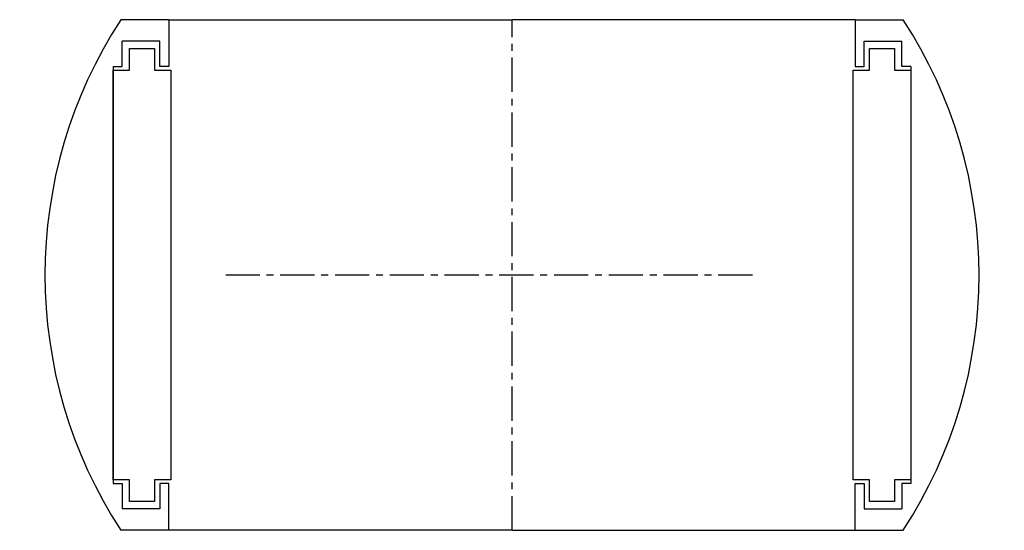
# Model space of a CAD drawing. Extents: x -69 to 69, y -63 to 8.
import ezdxf

# ---------------------------------------------------------------- set-up
doc = ezdxf.new("R2010")
doc.units = 0
doc.header["$LTSCALE"] = 0.15
doc.linetypes.add('CENTER', pattern=[50.8, 31.75, -6.35, 6.35, -6.35])
doc.layers.get('0').update_dxf_attribs({"linetype": 'CONTINUOUS'})
doc.layers.add('CENTER', color=9, linetype='CENTER')

# ---------------------------------------------------------------- blocks, each defined once
blk = doc.blocks.new('7T3-5-D')
for p, q in [((-47.75, 35.5), (-54.45, 35.5)), ((-47.75, 35.5), (-47.75, 29)), ((-47.75, 35.5), (0, 35.5)), ((47.75, 35.5), (0, 35.5)), ((47.75, 35.5), (47.75, 29)), ((47.75, 35.5), (54.45, 35.5)), ((-49, 32.5), (-54.25, 32.5)), ((-54.25, 29), (-54.25, 32.5)), ((-49, 29), (-49, 32.5)), ((49, 32.5), (54.25, 32.5)), ((49, 29), (49, 32.5)), ((54.25, 29), (54.25, 32.5)), ((-53.25, 31.5), (-49.75, 31.5)), ((-53.25, 28.5), (-53.25, 31.5)), ((-49.75, 31.5), (-49.75, 28.5)), ((49.75, 28.5), (49.75, 31.5)), ((49.75, 31.5), (53.25, 31.5)), ((53.25, 31.5), (53.25, 28.5)), ((-55.5, 29), (-55.5, -29)), ((-55.5, 29), (-54.25, 29)), ((-47.75, 29), (-49, 29)), ((47.75, 29), (49, 29)), ((55.5, 29), (54.25, 29)), ((55.5, 29), (55.5, -29)), ((-55.5, 28.5), (-53.25, 28.5)), ((-55.5, -28.5), (-55.5, 28.5)), ((-49.75, 28.5), (-47.5, 28.5)), ((-47.5, 28.5), (-47.5, -28.5)), ((47.5, -28.5), (47.5, 28.5)), ((47.5, 28.5), (49.75, 28.5)), ((53.25, 28.5), (55.5, 28.5)), ((55.5, 28.5), (55.5, -28.5)), ((-53.25, -28.5), (-55.5, -28.5)), ((-53.25, -31.5), (-53.25, -28.5)), ((-47.5, -28.5), (-49.75, -28.5)), ((-49.75, -28.5), (-49.75, -31.5)), ((49.75, -28.5), (47.5, -28.5)), ((49.75, -31.5), (49.75, -28.5)), ((53.25, -28.5), (53.25, -31.5)), ((55.5, -28.5), (53.25, -28.5)), ((-55.5, -29), (-54.25, -29)), ((-54.25, -29), (-54.25, -32.5)), ((-49, -29), (-49, -32.5)), ((-47.75, -29), (-49, -29)), ((-47.75, -35.5), (-47.75, -29)), ((47.75, -35.5), (47.75, -29)), ((47.75, -29), (49, -29)), ((49, -29), (49, -32.5)), ((54.25, -29), (54.25, -32.5)), ((55.5, -29), (54.25, -29)), ((-49.75, -31.5), (-53.25, -31.5)), ((53.25, -31.5), (49.75, -31.5)), ((-49, -32.5), (-54.25, -32.5)), ((49, -32.5), (54.25, -32.5)), ((-47.75, -35.5), (-54.45, -35.5)), ((0, -35.5), (-47.75, -35.5)), ((0, -35.5), (47.75, -35.5)), ((47.75, -35.5), (54.45, -35.5))]:
    blk.add_line(p, q)
for start, end in [(146.8965, 213.1035), (326.8965, 33.1035)]:
    blk.add_arc((0, 0), 65, start, end)
at = {"layer": 'CENTER'}
for p, q in [((0, -35.5), (0, 35.5)), ((33.47, 0), (-39.82, 0))]:
    blk.add_line(p, q, dxfattribs=at)

msp = doc.modelspace()

# ---------------------------------------------------------------- block references
msp.add_blockref('7T3-5-D', (0, -28))

doc.saveas('drawing.dxf')
